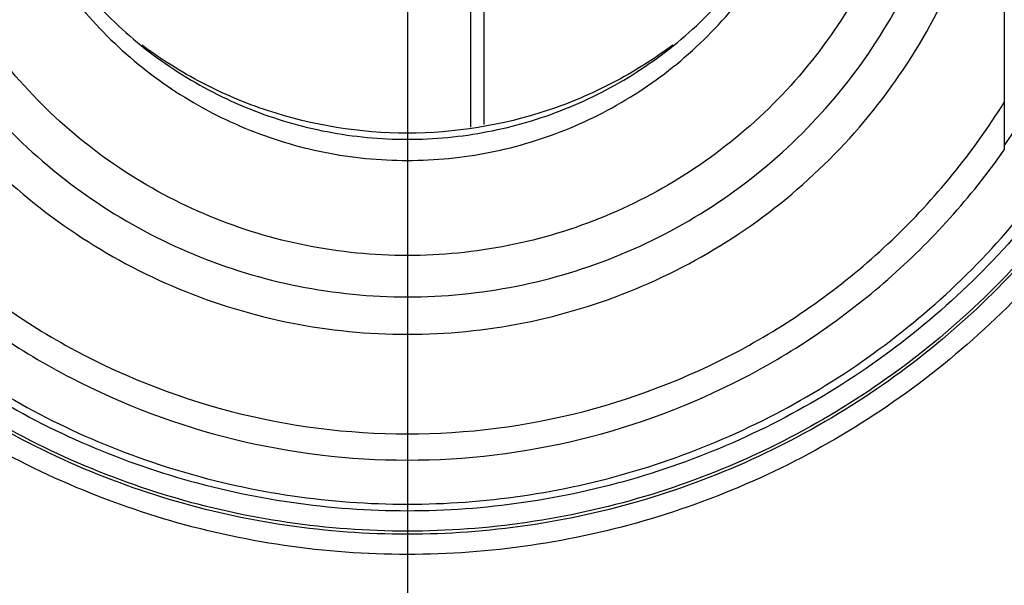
# Model space of a CAD drawing. Header units: inches. Extents: x 0 to 22, y 0 to 17.
# Tile 6 of 51: x 3.489 to 3.781, y 5.295 to 5.463. Entities that reach past the tile are written whole.
import ezdxf

# ---------------------------------------------------------------- set-up
doc = ezdxf.new("R2010")
doc.units = ezdxf.units.IN
doc.header["$LTSCALE"] = 1.21
doc.header["$MEASUREMENT"] = 0
doc.layers.get('0').update_dxf_attribs({"linetype": 'CONTINUOUS'})
doc.layers.add('DIMENSIONS', color=7, linetype='CONTINUOUS')
doc.styles.get("Standard").update_dxf_attribs({"font": 'txt', "width": 0.8})
doc.dimstyles.new('DIMSTYLE_2', dxfattribs={"dimtxt": 0.125, "dimasz": 0.18, "dimexe": 0.125, "dimexo": 0.0625, "dimgap": 0.0625, "dimtad": 0, "dimtih": 1, "dimtoh": 1, "dimdsep": 46, "dimtxsty": 'STANDARD', "dimblk": '_FILLED', "dimblk1": '_FILLED', "dimblk2": '_FILLED', "dimcen": 0.09, "dimazin": 2, "dimtfac": 1, "dimtofl": 0, "dimtmove": 0, "dimatfit": 3, "dimldrblk": '_FILLED', "dimfxl": 1, "dimtolj": 1, "dimarcsym": 0})

# ---------------------------------------------------------------- blocks, each defined once
blk = doc.blocks.new('_FILLED')
at = {"color": 0, "linetype": 'BYBLOCK'}
blk.add_solid([(0, 0), (-1, 0.1736111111), (-1, -0.1736111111)], dxfattribs=at)
blk = doc.blocks.new('*D6')
at = {"layer": 'DIMENSIONS', "color": 2, "linetype": 'CONTINUOUS'}
for p, q in [((3.6039085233, 5.4849157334), (3.6039085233, 4.1212279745)), ((2.7367902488, 4.9912945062), (2.7367902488, 4.1212279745)), ((2.7367902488, 4.2462279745), (2.3884092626, 4.2462279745)), ((3.6039085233, 4.2462279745), (3.9639085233, 4.2462279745))]:
    blk.add_line(p, q, dxfattribs=at)
at = {"layer": 'DIMENSIONS', "color": 2, "linetype": 'CONTINUOUS', "xscale": 0.18, "yscale": 0.18, "zscale": 0.18}
blk.add_blockref('_FILLED', (2.7367902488, 4.2462279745), dxfattribs=at)
at = {"layer": 'DIMENSIONS', "color": 2, "linetype": 'CONTINUOUS', "xscale": 0.18, "yscale": 0.18, "zscale": 0.18, "rotation": 180}
blk.add_blockref('_FILLED', (3.6039085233, 4.2462279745), dxfattribs=at)
at = {"layer": 'DIMENSIONS', "color": 2, "linetype": 'CONTINUOUS', "insert": (2.3259092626, 4.3087279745), "char_height": 0.125, "width": 1.225, "attachment_point": 3, "line_spacing_factor": 0.9}
blk.add_mtext('22.02{\\ftxt.shx;\\W1.000000;\\H0.125000; }[.867]', dxfattribs=at)
blk = doc.blocks.new('*D7')
at = {"layer": 'DIMENSIONS', "color": 2, "linetype": 'CONTINUOUS'}
for p, q in [((3.6039085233, 5.4849157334), (3.6039085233, 3.3712279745)), ((4.4710267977, 4.9912945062), (4.4710267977, 3.3712279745)), ((3.6039085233, 3.4962279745), (3.2439085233, 3.4962279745)), ((4.4710267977, 3.4962279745), (4.8290378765, 3.4962279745))]:
    blk.add_line(p, q, dxfattribs=at)
at = {"layer": 'DIMENSIONS', "color": 2, "linetype": 'CONTINUOUS', "xscale": 0.18, "yscale": 0.18, "zscale": 0.18}
blk.add_blockref('_FILLED', (3.6039085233, 3.4962279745), dxfattribs=at)
at = {"layer": 'DIMENSIONS', "color": 2, "linetype": 'CONTINUOUS', "xscale": 0.18, "yscale": 0.18, "zscale": 0.18, "rotation": 180}
blk.add_blockref('_FILLED', (4.4710267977, 3.4962279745), dxfattribs=at)
at = {"layer": 'DIMENSIONS', "color": 2, "linetype": 'CONTINUOUS', "insert": (4.8915378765, 3.5587279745), "char_height": 0.125, "width": 1.225, "attachment_point": 1, "line_spacing_factor": 0.9}
blk.add_mtext('22.02{\\ftxt.shx;\\W1.000000;\\H0.125000; }[.867]', dxfattribs=at)
blk = doc.blocks.new('*D8')
at = {"layer": 'DIMENSIONS', "color": 2, "linetype": 'CONTINUOUS'}
for p, q in [((5.2574518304, 6.0887476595), (5.2574518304, 6.4487476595)), ((4.314662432, 6.0887476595), (5.3824518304, 6.0887476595)), ((3.6664085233, 5.5474157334), (5.3824518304, 5.5474157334)), ((5.2574518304, 5.5474157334), (5.2574518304, 5.1874157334))]:
    blk.add_line(p, q, dxfattribs=at)
at = {"layer": 'DIMENSIONS', "color": 2, "linetype": 'CONTINUOUS', "xscale": 0.18, "yscale": 0.18, "zscale": 0.18}
for p, rotation in [((5.2574518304, 6.0887476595), 270), ((5.2574518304, 5.5474157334), 90)]:
    blk.add_blockref('_FILLED', p, dxfattribs=dict(at, rotation=rotation))
at = {"layer": 'DIMENSIONS', "color": 2, "linetype": 'CONTINUOUS', "insert": (5.2574518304, 5.8805816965), "char_height": 0.125, "width": 1.225, "attachment_point": 2, "line_spacing_factor": 0.9}
blk.add_mtext('13.75{\\ftxt.shx;\\W1.000000;\\H0.125000; }[.541]', dxfattribs=at)

msp = doc.modelspace()

# ---------------------------------------------------------------- linework, layer by layer
at = {"color": 7, "linetype": 'CONTINUOUS'}
for p, q in [((3.6227037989, 5.431326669), (3.6227037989, 5.6187673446)), ((3.6266408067, 5.5859782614), (3.6266408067, 5.4320625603)), ((3.7810738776, 5.5470195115), (3.7810738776, 5.4245924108))]:
    msp.add_line(p, q, dxfattribs=at)
msp.add_arc((3.6039395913, 5.5502667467), 0.2165042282, 324.9006503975, 359.9998403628, dxfattribs=at)
for points, knots in [([(3.426743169, 5.5470195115), (3.426743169, 5.5354433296), (3.4290269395, 5.5122274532), (3.4391747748, 5.4787922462), (3.4556515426, 5.4479650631), (3.4778267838, 5.420948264), (3.5048466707, 5.3987751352), (3.5356735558, 5.3822992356), (3.5691226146, 5.3721532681), (3.6039085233, 5.3687273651), (3.638694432, 5.3721532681), (3.6721434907, 5.3822992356), (3.7029703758, 5.3987751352), (3.7299902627, 5.420948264), (3.7521655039, 5.4479650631), (3.7686422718, 5.4787922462), (3.7787901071, 5.5122274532), (3.7810738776, 5.5354433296), (3.7810738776, 5.5470195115)], [0, 0, 0, 0, 0.0624992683, 0.1249945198, 0.187493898, 0.2499931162, 0.3124936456, 0.374995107, 0.4374973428, 0.5, 0.5625026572, 0.625004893, 0.6875063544, 0.7500068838, 0.812506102, 0.8750054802, 0.9375007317, 1, 1, 1, 1]), ([(3.4381083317, 5.5467618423), (3.4381083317, 5.5359283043), (3.4402455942, 5.5142017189), (3.4497424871, 5.4829114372), (3.4651622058, 5.4540618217), (3.4859150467, 5.4287781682), (3.5112017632, 5.4080273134), (3.5400513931, 5.3926083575), (3.5713547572, 5.3831133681), (3.6039090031, 5.3799073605), (3.6364631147, 5.3831135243), (3.6677661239, 5.3926085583), (3.6966153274, 5.4080273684), (3.7219017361, 5.4287779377), (3.742654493, 5.4540613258), (3.7580743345, 5.4829108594), (3.7675713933, 5.514201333), (3.7697087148, 5.5359281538), (3.7697087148, 5.5467618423)], [0, 0, 0, 0, 0.0624991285, 0.1249946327, 0.1874938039, 0.2499928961, 0.312494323, 0.374996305, 0.4374986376, 0.5000009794, 0.5625030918, 0.6250047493, 0.6875057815, 0.7500063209, 0.8125048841, 0.8750040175, 0.9375000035, 1, 1, 1, 1]), ([(3.7574518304, 5.5467618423), (3.7574518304, 5.5367291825), (3.7554725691, 5.5166087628), (3.7466777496, 5.4876316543), (3.732397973, 5.4609148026), (3.7131793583, 5.4375002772), (3.6897620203, 5.4182834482), (3.6630451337, 5.4040043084), (3.6340558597, 5.3952112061), (3.603908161, 5.3922421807), (3.5737605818, 5.3952113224), (3.5447716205, 5.4040044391), (3.5180550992, 5.4182834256), (3.4946380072, 5.4374999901), (3.4754194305, 5.4609142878), (3.4611395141, 5.4876310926), (3.4523445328, 5.5166083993), (3.4503652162, 5.5367290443), (3.4503652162, 5.5467618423)], [0, 0, 0, 0, 0.0624991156, 0.1249945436, 0.1874936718, 0.249992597, 0.3124939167, 0.3749959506, 0.4374983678, 0.5000008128, 0.562503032, 0.6250047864, 0.6875059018, 0.750006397, 0.812504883, 0.8750040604, 0.9375000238, 1, 1, 1, 1]), ([(3.4779242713, 5.5474157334), (3.4779242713, 5.5391838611), (3.4795483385, 5.5226747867), (3.4867643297, 5.4988985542), (3.4984812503, 5.4769769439), (3.5142503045, 5.4577650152), (3.5334645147, 5.4419975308), (3.5553859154, 5.4302814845), (3.5791719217, 5.423066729), (3.6039085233, 5.4206306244), (3.6286451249, 5.423066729), (3.6524311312, 5.4302814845), (3.6743525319, 5.4419975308), (3.6935667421, 5.4577650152), (3.7093357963, 5.4769769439), (3.7210527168, 5.4988985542), (3.7282687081, 5.5226747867), (3.7298927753, 5.5391838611), (3.7298927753, 5.5474157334)], [0, 0, 0, 0, 0.0624986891, 0.1249947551, 0.187494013, 0.2499932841, 0.3124938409, 0.3749952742, 0.4374974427, 0.5, 0.5625025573, 0.6250047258, 0.6875061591, 0.7500067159, 0.812505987, 0.8750052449, 0.9375013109, 1, 1, 1, 1]), ([(3.4780787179, 5.5474481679), (3.4784737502, 5.5394825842), (3.4807837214, 5.5235876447), (3.4886919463, 5.5008649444), (3.5007510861, 5.4800385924), (3.5165307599, 5.4618695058), (3.5354601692, 5.4470095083), (3.5568575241, 5.4359954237), (3.5799511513, 5.4292239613), (3.6039085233, 5.4269393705), (3.6278658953, 5.4292239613), (3.6509595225, 5.4359954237), (3.6723568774, 5.4470095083), (3.6912862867, 5.4618695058), (3.7070659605, 5.4800385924), (3.7191251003, 5.5008649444), (3.7270333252, 5.5235876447), (3.7293432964, 5.5394825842), (3.7297383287, 5.5474481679)], [0, 0, 0, 0, 0.0625128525, 0.1250044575, 0.1875024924, 0.2500000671, 0.3124989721, 0.3749987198, 0.4374991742, 0.5, 0.5625008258, 0.6250012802, 0.6875010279, 0.7499999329, 0.8124975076, 0.8749955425, 0.9374871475, 1, 1, 1, 1]), ([(3.8304039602, 5.4592670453), (3.8209367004, 5.4374115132), (3.7954711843, 5.3962177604), (3.7413104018, 5.348141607), (3.6756108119, 5.3175457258), (3.6039085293, 5.3070589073), (3.5322062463, 5.3175457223), (3.4665066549, 5.3481416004), (3.4123458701, 5.3962177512), (3.386880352, 5.4374115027), (3.3774130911, 5.4592670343)], [0, 0, 0, 0, 0.1250012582, 0.2499950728, 0.3749966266, 0.5, 0.6250033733, 0.7500049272, 0.8749987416, 1, 1, 1, 1]), ([(3.8295863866, 5.4592373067), (3.8201071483, 5.4375085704), (3.7946706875, 5.3965680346), (3.7406899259, 5.3488071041), (3.6752732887, 5.3184200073), (3.6039085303, 5.308006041), (3.5325437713, 5.3184200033), (3.4671271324, 5.3488070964), (3.4131463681, 5.3965680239), (3.387709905, 5.4375085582), (3.3782306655, 5.459237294)], [0, 0, 0, 0, 0.1250022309, 0.2499957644, 0.3749969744, 0.5, 0.6250030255, 0.7500042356, 0.8749977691, 1, 1, 1, 1]), ([(3.8233133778, 5.459720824), (3.8139441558, 5.4387567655), (3.7890060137, 5.3993036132), (3.7364745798, 5.3533426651), (3.6730283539, 5.3241276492), (3.6039085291, 5.3141196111), (3.5347887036, 5.3241276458), (3.4713424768, 5.3533426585), (3.4188110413, 5.3993036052), (3.393872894, 5.4387567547), (3.38450367, 5.4597208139)], [0, 0, 0, 0, 0.1250044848, 0.2499975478, 0.3749978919, 0.4999999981, 0.6250021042, 0.7500024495, 0.8749955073, 1, 1, 1, 1]), ([(3.3873730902, 5.4612857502), (3.3919306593, 5.4508331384), (3.40257938, 5.4305582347), (3.422763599, 5.4027957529), (3.4467513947, 5.3782340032), (3.474034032, 5.3573958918), (3.5040416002, 5.340716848), (3.5361437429, 5.3285468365), (3.5696673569, 5.3211412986), (3.6039090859, 5.3186554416), (3.6381507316, 5.3211414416), (3.671674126, 5.3285470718), (3.7037759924, 5.3407170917), (3.7337832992, 5.3573960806), (3.7610657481, 5.3782340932), (3.7850534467, 5.402795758), (3.805237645, 5.4305582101), (3.8158863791, 5.4508331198), (3.8204439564, 5.4612857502)], [0, 0, 0, 0, 0.0624966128, 0.1249969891, 0.1874951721, 0.2499952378, 0.3124958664, 0.3749974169, 0.4374992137, 0.5000010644, 0.5625027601, 0.6250041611, 0.6875052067, 0.7500053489, 0.8125050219, 0.8750029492, 0.9375032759, 1, 1, 1, 1]), ([(3.8358211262, 5.4568455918), (3.8261275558, 5.4344676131), (3.8000530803, 5.3922888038), (3.7445972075, 5.3430625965), (3.6773259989, 5.3117347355), (3.6039085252, 5.3009970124), (3.5304910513, 5.3117347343), (3.4632198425, 5.3430625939), (3.4077639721, 5.3922887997), (3.3816894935, 5.4344676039), (3.3719959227, 5.4568455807)], [0, 0, 0, 0, 0.1249997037, 0.2499941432, 0.374996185, 0.500000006, 0.6250038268, 0.7500058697, 0.8750003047, 1, 1, 1, 1]), ([(3.6826643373, 5.4556188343), (3.6770285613, 5.4514239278), (3.6650596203, 5.4439228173), (3.6391310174, 5.4329556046), (3.6039085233, 5.427242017), (3.5686860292, 5.4329556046), (3.5427574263, 5.4439228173), (3.5307884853, 5.4514239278), (3.5251527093, 5.4556188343)], [0, 0, 0, 0, 0.1251987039, 0.2503986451, 0.5, 0.7496013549, 0.8748012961, 1, 1, 1, 1]), ([(3.426743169, 5.4387510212), (3.436035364, 5.4238184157), (3.458522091, 5.3961915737), (3.5014795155, 5.364630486), (3.5510040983, 5.3448288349), (3.6039069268, 5.338087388), (3.6568103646, 5.3448281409), (3.7063363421, 5.3646296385), (3.7492946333, 5.3961912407), (3.7717816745, 5.4238184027), (3.7810738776, 5.4387510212)], [0, 0, 0, 0, 0.125000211, 0.2499950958, 0.3749955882, 0.4999957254, 0.624997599, 0.7500017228, 0.8749996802, 1, 1, 1, 1]), ([(3.426743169, 5.4245924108), (3.4366614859, 5.4104796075), (3.4599847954, 5.3845316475), (3.5031243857, 5.3551007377), (3.552037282, 5.3367251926), (3.6039085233, 5.3304833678), (3.6557797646, 5.3367251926), (3.7046926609, 5.3551007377), (3.7478322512, 5.3845316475), (3.7711555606, 5.4104796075), (3.7810738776, 5.4245924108)], [0, 0, 0, 0, 0.1250004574, 0.2499961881, 0.3749974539, 0.5, 0.6250025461, 0.7500038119, 0.8749995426, 1, 1, 1, 1])]:
    msp.add_open_spline(points, degree=3, knots=knots, dxfattribs=at)

# ---------------------------------------------------------------- dimensions: what is measured, and where the dimension line sits
at = {"layer": 'DIMENSIONS', "color": 2, "linetype": 'CONTINUOUS'}
for base, p1, p2, angle, picture, middle in [((5.2574518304, 5.5474157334), (4.252162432, 6.0887476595), (3.6039085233, 5.5474157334), 270, '*D8', (5.2574518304, 5.8180816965)), ((2.7367902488, 4.2462279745), (3.6039085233, 5.5474157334), (2.7367902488, 5.0537945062), 180, '*D6', (1.7134092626, 4.2462279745)), ((3.6039085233, 3.4962279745), (4.4710267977, 5.0537945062), (3.6039085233, 5.5474157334), 180, '*D7', (5.5040378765, 3.4962279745))]:
    dim = msp.add_linear_dim(base=base, p1=p1, p2=p2, angle=angle, dimstyle='DIMSTYLE_2', dxfattribs=at)
    dim.commit()
    dim.dimension.update_dxf_attribs({"geometry": picture, "text_midpoint": middle, "dimtype": 160})

doc.saveas('drawing.dxf')
